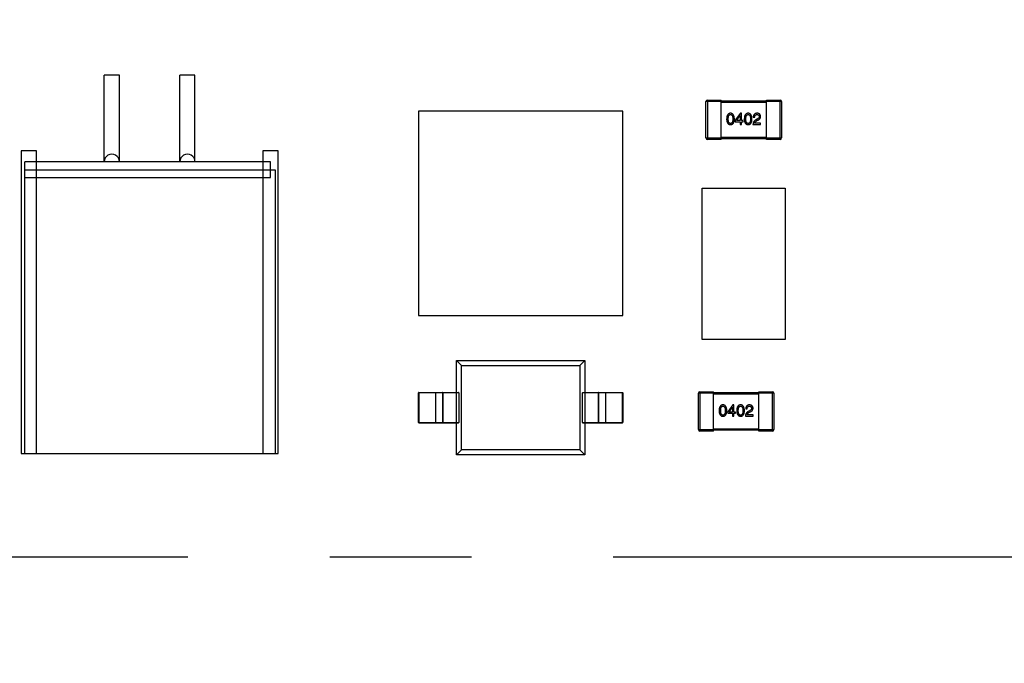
# Model space of a CAD drawing. Header units: millimetres. Extents: x 525 to 788, y 277 to 384.
# Tile 119 of 130: x 745.52 to 758.54, y 323.02 to 331.52. Entities that reach past the tile are written whole.
import ezdxf

# ---------------------------------------------------------------- set-up
doc = ezdxf.new("R2010")
doc.units = ezdxf.units.MM
doc.header["$LTSCALE"] = 5
doc.header["$PDMODE"] = 3
doc.header["$PDSIZE"] = 0.3125
doc.linetypes.add('CENTER', pattern=[0.6, 0.375, -0.075, 0.075, -0.075])
doc.layers.get('0').update_dxf_attribs({"linetype": 'CONTINUOUS'})
doc.layers.get('Defpoints').update_dxf_attribs({"linetype": 'CONTINUOUS'})
doc.layers.add('dim', color=6, linetype='CONTINUOUS', lineweight=9)
doc.styles.add('Verdana', font='verdana.ttf', dxfattribs={"height": 3})
doc.dimstyles.new('aaaaaaaa 3.0', dxfattribs={"dimtxt": 3, "dimasz": 2.5, "dimexe": 1.25, "dimexo": 0.625, "dimtad": 1, "dimzin": 9, "dimdsep": 46, "dimtxsty": 'Verdana', "dimcen": 0, "dimazin": 0, "dimtfac": 1, "dimtofl": 0, "dimtmove": 0, "dimatfit": 3, "dimfxl": 1, "dimlwd": 25, "dimlwe": 25, "dimarcsym": 0})

# ---------------------------------------------------------------- blocks, each defined once
blk = doc.blocks.new('*D55')
at = {"layer": 'Defpoints', "color": 0}
for p in [(767.508, 331.908), (697.286, 316.938)]:
    blk.add_point(p, dxfattribs=at)
at = {"layer": 'dim', "color": 0, "lineweight": 25}
blk.add_line((785.495, 335.743), (769.953, 332.429), dxfattribs=at)
at = {"layer": 'dim', "color": 0}
blk.add_solid([(769.866, 332.837), (770.04, 332.022), (767.508, 331.908)], dxfattribs=at)
at = {"layer": 'dim', "color": 0, "insert": (778.447, 336.689), "char_height": 3, "attachment_point": 5, "rotation": 12.0345, "style": 'Verdana'}
blk.add_mtext('∅71.8', dxfattribs=at)

msp = doc.modelspace()

# ---------------------------------------------------------------- linework, layer by layer
at = {"linetype": 'Continuous'}
for p, q in [((746.842, 330.79), (746.642, 330.79)), ((746.642, 329.645), (746.642, 330.79)), ((746.842, 329.649), (746.842, 330.79)), ((747.842, 330.79), (747.642, 330.79)), ((747.642, 329.645), (747.642, 330.79)), ((747.842, 329.649), (747.842, 330.79)), ((754.798, 330.441), (754.598, 330.441)), ((754.598, 329.961), (754.598, 330.441)), ((754.618, 330.461), (754.798, 330.461)), ((754.618, 330.461), (754.618, 329.941)), ((754.798, 329.941), (754.798, 330.461)), ((754.798, 330.451), (755.398, 330.451)), ((755.398, 330.431), (754.798, 330.431)), ((755.398, 330.461), (755.578, 330.461)), ((755.398, 329.941), (755.398, 330.461)), ((755.598, 330.441), (755.398, 330.441)), ((755.578, 329.941), (755.578, 330.461)), ((755.598, 330.441), (755.598, 329.961)), ((753.498, 330.314), (750.798, 330.314)), ((750.798, 330.314), (750.798, 327.614)), ((753.498, 327.614), (753.498, 330.314)), ((755.054, 330.287), (754.986, 330.194)), ((754.986, 330.194), (754.986, 330.176)), ((754.986, 330.176), (755.051, 330.176)), ((755.004, 330.191), (755.05, 330.258)), ((755.051, 330.191), (755.004, 330.191)), ((755.05, 330.258), (755.051, 330.258)), ((755.051, 330.258), (755.051, 330.191)), ((755.051, 330.176), (755.051, 330.14)), ((755.069, 330.287), (755.054, 330.287)), ((755.069, 330.191), (755.069, 330.287)), ((755.091, 330.191), (755.069, 330.191)), ((755.069, 330.176), (755.091, 330.176)), ((755.069, 330.14), (755.069, 330.176)), ((755.091, 330.176), (755.091, 330.191)), ((755.224, 330.234), (755.242, 330.234)), ((755.274, 330.209), (755.255, 330.198)), ((755.265, 330.185), (755.281, 330.194)), ((755.051, 330.14), (755.069, 330.14)), ((755.22, 330.14), (755.321, 330.14)), ((755.321, 330.157), (755.241, 330.157)), ((755.321, 330.14), (755.321, 330.157)), ((754.598, 329.961), (754.798, 329.961)), ((754.798, 329.941), (754.618, 329.941)), ((754.798, 329.971), (755.398, 329.971)), ((755.398, 329.951), (754.798, 329.951)), ((755.398, 329.961), (755.598, 329.961)), ((755.578, 329.941), (755.398, 329.941)), ((745.745, 329.79), (745.542, 329.79)), ((745.542, 329.79), (745.542, 325.79)), ((745.745, 325.79), (745.745, 329.79)), ((748.942, 329.79), (748.739, 329.79)), ((748.739, 329.79), (748.739, 325.79)), ((748.942, 325.79), (748.942, 329.79)), ((748.842, 329.645), (745.592, 329.645)), ((745.592, 325.79), (745.592, 329.645)), ((745.592, 329.54), (748.904, 329.54)), ((748.842, 329.437), (748.842, 329.645)), ((748.904, 329.54), (748.904, 325.79)), ((745.592, 329.437), (748.842, 329.437)), ((754.548, 329.296), (755.648, 329.296)), ((754.548, 327.296), (754.548, 329.296)), ((755.648, 329.296), (755.648, 327.296)), ((750.798, 327.614), (753.498, 327.614)), ((755.648, 327.296), (754.548, 327.296)), ((751.298, 327.021), (752.998, 327.021)), ((751.364, 326.955), (751.298, 327.021)), ((751.298, 326.596), (751.298, 327.021)), ((751.364, 326.955), (751.798, 326.955)), ((751.364, 325.837), (751.364, 326.955)), ((751.798, 326.955), (752.932, 326.955)), ((752.932, 326.955), (752.998, 327.021)), ((752.932, 326.955), (752.932, 325.837)), ((752.998, 327.021), (752.998, 326.596)), ((751.329, 326.591), (750.798, 326.591)), ((750.798, 326.201), (750.798, 326.591)), ((750.803, 326.596), (751.328, 326.596)), ((750.803, 326.596), (750.803, 326.196)), ((751.026, 326.196), (751.026, 326.596)), ((751.114, 326.591), (751.114, 326.201)), ((751.122, 326.201), (751.122, 326.591)), ((751.297, 326.596), (751.297, 326.196)), ((751.329, 326.591), (751.329, 326.201)), ((753.498, 326.591), (752.967, 326.591)), ((752.967, 326.201), (752.967, 326.591)), ((752.968, 326.596), (753.493, 326.596)), ((753, 326.196), (753, 326.596)), ((753.175, 326.591), (753.175, 326.201)), ((753.183, 326.201), (753.183, 326.591)), ((753.27, 326.596), (753.27, 326.196)), ((753.493, 326.196), (753.493, 326.596)), ((753.498, 326.591), (753.498, 326.201)), ((754.698, 326.586), (754.498, 326.586)), ((754.498, 326.106), (754.498, 326.586)), ((754.518, 326.606), (754.698, 326.606)), ((754.518, 326.606), (754.518, 326.086)), ((754.698, 326.086), (754.698, 326.606)), ((754.698, 326.596), (755.298, 326.596)), ((755.298, 326.576), (754.698, 326.576)), ((755.298, 326.606), (755.478, 326.606)), ((755.298, 326.086), (755.298, 326.606)), ((755.498, 326.586), (755.298, 326.586)), ((755.478, 326.086), (755.478, 326.606)), ((755.498, 326.586), (755.498, 326.106)), ((754.954, 326.432), (754.886, 326.339)), ((754.904, 326.336), (754.95, 326.403)), ((754.95, 326.403), (754.951, 326.403)), ((754.951, 326.403), (754.951, 326.336)), ((754.969, 326.432), (754.954, 326.432)), ((754.969, 326.336), (754.969, 326.432)), ((754.886, 326.339), (754.886, 326.321)), ((754.886, 326.321), (754.951, 326.321)), ((754.951, 326.336), (754.904, 326.336)), ((754.951, 326.321), (754.951, 326.285)), ((754.951, 326.285), (754.969, 326.285)), ((754.991, 326.336), (754.969, 326.336)), ((754.969, 326.321), (754.991, 326.321)), ((754.969, 326.285), (754.969, 326.321)), ((754.991, 326.321), (754.991, 326.336)), ((755.12, 326.285), (755.221, 326.285)), ((755.124, 326.379), (755.143, 326.379)), ((755.221, 326.302), (755.141, 326.302)), ((755.175, 326.354), (755.155, 326.343)), ((755.165, 326.33), (755.181, 326.339)), ((755.221, 326.285), (755.221, 326.302)), ((750.798, 326.201), (751.329, 326.201)), ((750.803, 326.196), (751.328, 326.196)), ((751.298, 325.771), (751.298, 326.196)), ((752.967, 326.201), (753.498, 326.201)), ((752.968, 326.196), (753.493, 326.196)), ((752.998, 326.196), (752.998, 325.771)), ((754.498, 326.106), (754.698, 326.106)), ((754.698, 326.086), (754.518, 326.086)), ((754.698, 326.116), (755.298, 326.116)), ((755.298, 326.096), (754.698, 326.096)), ((755.298, 326.106), (755.498, 326.106)), ((755.478, 326.086), (755.298, 326.086)), ((745.542, 325.79), (748.942, 325.79)), ((751.298, 325.771), (751.364, 325.837)), ((752.998, 325.771), (751.298, 325.771)), ((751.798, 325.837), (751.364, 325.837)), ((752.932, 325.837), (751.798, 325.837)), ((752.932, 325.837), (752.998, 325.771))]:
    msp.add_line(p, q, dxfattribs=at)
at = {"color": 1, "linetype": 'CENTER', "ltscale": 5}
msp.add_line((693.373, 324.423), (771.218, 324.423), dxfattribs=at)
at = {"linetype": 'Continuous'}
for centre, radius, start, end in [((732.397, 324.423), 35.9, 323.5829, 216.3585), ((754.618, 330.441), 0.02, 90, 180), ((755.578, 330.441), 0.02, 0, 90), ((754.618, 329.961), 0.02, 180, 270), ((755.578, 329.961), 0.02, 270, 0), ((746.742, 329.647), 0.1, 359.062, 180.9381), ((747.742, 329.647), 0.1, 359.062, 180.9381), ((750.803, 326.591), 0.005, 90, 180), ((753.493, 326.591), 0.005, 0, 90), ((754.518, 326.586), 0.02, 90, 180), ((755.478, 326.586), 0.02, 0, 90), ((750.803, 326.201), 0.005, 180, 270), ((753.493, 326.201), 0.005, 270, 0), ((754.518, 326.106), 0.02, 180, 270), ((755.478, 326.106), 0.02, 270, 0)]:
    msp.add_arc(centre, radius, start, end, dxfattribs=at)
for centre, start_param, end_param in [((751.328, 326.591), -1.570796, 0), ((752.968, 326.591), 0, 1.570796), ((751.328, 326.201), -3.141593, -1.570796), ((752.968, 326.201), -4.712389, -3.141593)]:
    msp.add_ellipse(centre, major_axis=(0, 0.005), ratio=0.176327, start_param=start_param, end_param=end_param, dxfattribs=at)
for points, knots in [([(754.923, 330.287), (754.921, 330.287), (754.917, 330.287), (754.912, 330.286), (754.906, 330.284), (754.901, 330.282), (754.897, 330.279), (754.893, 330.276), (754.889, 330.272), (754.886, 330.268), (754.883, 330.263), (754.88, 330.257), (754.878, 330.251), (754.876, 330.244), (754.874, 330.236), (754.873, 330.228), (754.873, 330.22), (754.872, 330.214), (754.872, 330.211)], [0, 0, 0, 0, 0.057911, 0.113262, 0.165956, 0.217443, 0.268511, 0.319665, 0.372, 0.426129, 0.483365, 0.543779, 0.607756, 0.676562, 0.749704, 0.827713, 0.911177, 1, 1, 1, 1]), ([(754.872, 330.211), (754.872, 330.208), (754.873, 330.202), (754.873, 330.194), (754.874, 330.186), (754.876, 330.179), (754.878, 330.172), (754.88, 330.166), (754.883, 330.161), (754.886, 330.156), (754.889, 330.152), (754.893, 330.148), (754.897, 330.145), (754.901, 330.142), (754.906, 330.14), (754.912, 330.138), (754.917, 330.137), (754.921, 330.137), (754.923, 330.137)], [0, 0, 0, 0, 0.087693, 0.170223, 0.247496, 0.319826, 0.387768, 0.451403, 0.511459, 0.568358, 0.622671, 0.675251, 0.726739, 0.778422, 0.830759, 0.884394, 0.940865, 1, 1, 1, 1]), ([(754.893, 330.211), (754.893, 330.213), (754.893, 330.218), (754.893, 330.225), (754.894, 330.231), (754.895, 330.237), (754.896, 330.242), (754.897, 330.247), (754.898, 330.251), (754.9, 330.255), (754.902, 330.259), (754.904, 330.262), (754.907, 330.264), (754.91, 330.266), (754.913, 330.268), (754.916, 330.269), (754.919, 330.27), (754.922, 330.27), (754.923, 330.27)], [0, 0, 0, 0, 0.096452, 0.187278, 0.271765, 0.350519, 0.423437, 0.491321, 0.554011, 0.612224, 0.666281, 0.717003, 0.764884, 0.811423, 0.856783, 0.902993, 0.950236, 1, 1, 1, 1]), ([(754.923, 330.152), (754.922, 330.152), (754.919, 330.152), (754.916, 330.153), (754.913, 330.154), (754.91, 330.156), (754.907, 330.158), (754.904, 330.16), (754.902, 330.163), (754.9, 330.167), (754.898, 330.171), (754.897, 330.175), (754.896, 330.18), (754.895, 330.185), (754.894, 330.191), (754.893, 330.197), (754.893, 330.204), (754.893, 330.209), (754.893, 330.211)], [0, 0, 0, 0, 0.049766, 0.097012, 0.143225, 0.188786, 0.235079, 0.282962, 0.333687, 0.387747, 0.445963, 0.508657, 0.576545, 0.649868, 0.72822, 0.812712, 0.903543, 1, 1, 1, 1]), ([(754.974, 330.211), (754.974, 330.214), (754.974, 330.22), (754.973, 330.228), (754.971, 330.236), (754.97, 330.244), (754.968, 330.25), (754.966, 330.257), (754.963, 330.262), (754.96, 330.267), (754.957, 330.272), (754.953, 330.276), (754.949, 330.279), (754.944, 330.282), (754.94, 330.284), (754.934, 330.286), (754.929, 330.287), (754.925, 330.287), (754.923, 330.287)], [0, 0, 0, 0, 0.088475, 0.171606, 0.249595, 0.322626, 0.391327, 0.455765, 0.516374, 0.573675, 0.628522, 0.681161, 0.732559, 0.783563, 0.83504, 0.887639, 0.942585, 1, 1, 1, 1]), ([(754.923, 330.27), (754.924, 330.27), (754.927, 330.27), (754.93, 330.269), (754.934, 330.268), (754.937, 330.266), (754.94, 330.264), (754.942, 330.262), (754.944, 330.259), (754.947, 330.255), (754.948, 330.251), (754.95, 330.247), (754.951, 330.242), (754.952, 330.237), (754.953, 330.231), (754.954, 330.225), (754.954, 330.218), (754.954, 330.213), (754.954, 330.211)], [0, 0, 0, 0, 0.050604, 0.098688, 0.145699, 0.191791, 0.238625, 0.286717, 0.337546, 0.391814, 0.449755, 0.512106, 0.579685, 0.652048, 0.730262, 0.814146, 0.904281, 1, 1, 1, 1]), ([(754.954, 330.211), (754.954, 330.209), (754.954, 330.204), (754.954, 330.197), (754.953, 330.191), (754.952, 330.186), (754.951, 330.18), (754.95, 330.175), (754.948, 330.171), (754.947, 330.167), (754.944, 330.164), (754.942, 330.161), (754.94, 330.158), (754.937, 330.156), (754.934, 330.154), (754.93, 330.153), (754.927, 330.152), (754.924, 330.152), (754.923, 330.152)], [0, 0, 0, 0, 0.094834, 0.184067, 0.267029, 0.344713, 0.417334, 0.484367, 0.546941, 0.604717, 0.65953, 0.710539, 0.759381, 0.806382, 0.853027, 0.900623, 0.949121, 1, 1, 1, 1]), ([(754.923, 330.137), (754.925, 330.137), (754.929, 330.137), (754.935, 330.138), (754.94, 330.14), (754.945, 330.142), (754.949, 330.145), (754.953, 330.148), (754.957, 330.152), (754.961, 330.156), (754.964, 330.161), (754.966, 330.166), (754.968, 330.172), (754.97, 330.179), (754.972, 330.186), (754.973, 330.194), (754.974, 330.202), (754.974, 330.208), (754.974, 330.211)], [0, 0, 0, 0, 0.059134, 0.115603, 0.169236, 0.221572, 0.273254, 0.32474, 0.377319, 0.431815, 0.488555, 0.548609, 0.612242, 0.680182, 0.75251, 0.829782, 0.91231, 1, 1, 1, 1]), ([(755.156, 330.287), (755.154, 330.287), (755.15, 330.287), (755.145, 330.286), (755.139, 330.284), (755.135, 330.282), (755.13, 330.279), (755.126, 330.276), (755.122, 330.272), (755.119, 330.268), (755.116, 330.263), (755.113, 330.257), (755.111, 330.251), (755.109, 330.244), (755.108, 330.236), (755.106, 330.228), (755.106, 330.22), (755.106, 330.214), (755.105, 330.211)], [0, 0, 0, 0, 0.057911, 0.113262, 0.165956, 0.217443, 0.268511, 0.319665, 0.372, 0.426129, 0.483365, 0.543779, 0.607756, 0.676562, 0.749704, 0.827713, 0.911177, 1, 1, 1, 1]), ([(755.105, 330.211), (755.106, 330.208), (755.106, 330.202), (755.106, 330.194), (755.108, 330.186), (755.109, 330.179), (755.111, 330.172), (755.113, 330.166), (755.116, 330.161), (755.119, 330.156), (755.122, 330.152), (755.126, 330.148), (755.13, 330.145), (755.135, 330.142), (755.139, 330.14), (755.145, 330.138), (755.15, 330.137), (755.154, 330.137), (755.156, 330.137)], [0, 0, 0, 0, 0.087693, 0.170223, 0.247496, 0.319826, 0.387768, 0.451403, 0.511459, 0.568358, 0.622671, 0.675251, 0.726739, 0.778422, 0.830759, 0.884394, 0.940865, 1, 1, 1, 1]), ([(755.126, 330.211), (755.126, 330.213), (755.126, 330.218), (755.126, 330.225), (755.127, 330.231), (755.128, 330.237), (755.129, 330.242), (755.13, 330.247), (755.132, 330.251), (755.133, 330.255), (755.135, 330.259), (755.138, 330.262), (755.14, 330.264), (755.143, 330.266), (755.146, 330.268), (755.149, 330.269), (755.153, 330.27), (755.155, 330.27), (755.156, 330.27)], [0, 0, 0, 0, 0.096452, 0.187278, 0.271765, 0.350519, 0.423437, 0.491321, 0.554011, 0.612224, 0.666281, 0.717003, 0.764884, 0.811423, 0.856783, 0.902993, 0.950236, 1, 1, 1, 1]), ([(755.156, 330.152), (755.155, 330.152), (755.153, 330.152), (755.149, 330.153), (755.146, 330.154), (755.143, 330.156), (755.14, 330.158), (755.138, 330.16), (755.135, 330.163), (755.133, 330.167), (755.132, 330.171), (755.13, 330.175), (755.129, 330.18), (755.128, 330.185), (755.127, 330.191), (755.126, 330.197), (755.126, 330.204), (755.126, 330.209), (755.126, 330.211)], [0, 0, 0, 0, 0.049766, 0.097012, 0.143225, 0.188786, 0.235079, 0.282962, 0.333687, 0.387747, 0.445963, 0.508657, 0.576545, 0.649868, 0.72822, 0.812712, 0.903543, 1, 1, 1, 1]), ([(755.207, 330.211), (755.207, 330.214), (755.207, 330.22), (755.206, 330.228), (755.205, 330.236), (755.203, 330.244), (755.201, 330.25), (755.199, 330.257), (755.196, 330.262), (755.193, 330.267), (755.19, 330.272), (755.186, 330.276), (755.182, 330.279), (755.178, 330.282), (755.173, 330.284), (755.168, 330.286), (755.162, 330.287), (755.158, 330.287), (755.156, 330.287)], [0, 0, 0, 0, 0.088475, 0.171606, 0.249595, 0.322626, 0.391327, 0.455765, 0.516374, 0.573675, 0.628522, 0.681161, 0.732559, 0.783563, 0.83504, 0.887639, 0.942585, 1, 1, 1, 1]), ([(755.156, 330.27), (755.157, 330.27), (755.16, 330.27), (755.164, 330.269), (755.167, 330.268), (755.17, 330.266), (755.173, 330.264), (755.175, 330.262), (755.178, 330.259), (755.18, 330.255), (755.182, 330.251), (755.183, 330.247), (755.184, 330.242), (755.186, 330.237), (755.186, 330.231), (755.187, 330.225), (755.187, 330.218), (755.187, 330.213), (755.187, 330.211)], [0, 0, 0, 0, 0.050604, 0.098688, 0.145699, 0.191791, 0.238625, 0.286717, 0.337546, 0.391814, 0.449755, 0.512106, 0.579685, 0.652048, 0.730262, 0.814146, 0.904281, 1, 1, 1, 1]), ([(755.187, 330.211), (755.187, 330.209), (755.187, 330.204), (755.187, 330.197), (755.186, 330.191), (755.186, 330.186), (755.184, 330.18), (755.183, 330.175), (755.182, 330.171), (755.18, 330.167), (755.178, 330.164), (755.175, 330.161), (755.173, 330.158), (755.17, 330.156), (755.167, 330.154), (755.164, 330.153), (755.16, 330.152), (755.157, 330.152), (755.156, 330.152)], [0, 0, 0, 0, 0.094834, 0.184067, 0.267029, 0.344713, 0.417334, 0.484367, 0.546941, 0.604717, 0.65953, 0.710539, 0.759381, 0.806382, 0.853027, 0.900623, 0.949121, 1, 1, 1, 1]), ([(755.156, 330.137), (755.158, 330.137), (755.162, 330.137), (755.168, 330.138), (755.173, 330.14), (755.178, 330.142), (755.182, 330.145), (755.187, 330.148), (755.19, 330.152), (755.194, 330.156), (755.197, 330.161), (755.199, 330.166), (755.202, 330.172), (755.203, 330.179), (755.205, 330.186), (755.206, 330.194), (755.207, 330.202), (755.207, 330.208), (755.207, 330.211)], [0, 0, 0, 0, 0.059134, 0.115603, 0.169236, 0.221572, 0.273254, 0.32474, 0.377319, 0.431815, 0.488555, 0.548609, 0.612242, 0.680182, 0.75251, 0.829782, 0.91231, 1, 1, 1, 1]), ([(755.255, 330.198), (755.253, 330.197), (755.251, 330.196), (755.247, 330.193), (755.243, 330.19), (755.24, 330.187), (755.237, 330.184), (755.234, 330.181), (755.232, 330.178), (755.229, 330.174), (755.227, 330.171), (755.226, 330.167), (755.224, 330.163), (755.223, 330.158), (755.222, 330.154), (755.221, 330.149), (755.221, 330.144), (755.22, 330.141), (755.22, 330.14)], [0, 0, 0, 0, 0.065828, 0.130094, 0.192451, 0.254037, 0.313974, 0.373757, 0.433048, 0.492243, 0.551902, 0.611758, 0.672678, 0.734814, 0.798569, 0.863693, 0.930488, 1, 1, 1, 1]), ([(755.274, 330.287), (755.272, 330.287), (755.269, 330.287), (755.263, 330.286), (755.258, 330.285), (755.253, 330.283), (755.248, 330.281), (755.244, 330.279), (755.24, 330.276), (755.237, 330.273), (755.234, 330.269), (755.231, 330.266), (755.229, 330.261), (755.227, 330.257), (755.226, 330.251), (755.225, 330.246), (755.224, 330.24), (755.224, 330.236), (755.224, 330.234)], [0, 0, 0, 0, 0.07282, 0.141057, 0.2062, 0.267672, 0.326735, 0.383519, 0.439188, 0.494454, 0.549628, 0.605958, 0.66397, 0.72402, 0.787502, 0.854127, 0.925065, 1, 1, 1, 1]), ([(755.241, 330.157), (755.241, 330.158), (755.242, 330.161), (755.243, 330.164), (755.245, 330.168), (755.248, 330.172), (755.252, 330.175), (755.256, 330.178), (755.26, 330.182), (755.264, 330.184), (755.265, 330.185)], [0, 0, 0, 0, 0.103034, 0.208166, 0.318255, 0.434664, 0.559728, 0.695394, 0.841708, 1, 1, 1, 1]), ([(755.242, 330.234), (755.243, 330.235), (755.243, 330.238), (755.243, 330.242), (755.244, 330.246), (755.245, 330.25), (755.246, 330.253), (755.247, 330.256), (755.248, 330.259), (755.25, 330.261), (755.252, 330.263), (755.254, 330.265), (755.257, 330.266), (755.259, 330.268), (755.262, 330.269), (755.265, 330.269), (755.269, 330.27), (755.271, 330.27), (755.272, 330.27)], [0, 0, 0, 0, 0.082594, 0.15978, 0.232961, 0.301462, 0.365595, 0.426678, 0.484662, 0.540809, 0.595146, 0.648401, 0.702272, 0.757102, 0.813447, 0.872233, 0.934055, 1, 1, 1, 1]), ([(755.272, 330.27), (755.273, 330.27), (755.275, 330.27), (755.279, 330.269), (755.281, 330.269), (755.284, 330.268), (755.287, 330.267), (755.289, 330.266), (755.291, 330.265), (755.293, 330.263), (755.295, 330.261), (755.297, 330.259), (755.298, 330.257), (755.299, 330.255), (755.3, 330.252), (755.301, 330.25), (755.301, 330.247), (755.301, 330.245), (755.302, 330.244)], [0, 0, 0, 0, 0.076112, 0.148436, 0.216883, 0.281466, 0.34298, 0.402356, 0.459881, 0.51546, 0.571111, 0.62658, 0.683162, 0.741007, 0.801404, 0.863825, 0.930544, 1, 1, 1, 1]), ([(755.321, 330.243), (755.321, 330.245), (755.321, 330.248), (755.32, 330.253), (755.319, 330.257), (755.317, 330.261), (755.316, 330.265), (755.314, 330.269), (755.311, 330.272), (755.308, 330.275), (755.305, 330.278), (755.302, 330.28), (755.298, 330.282), (755.294, 330.284), (755.29, 330.285), (755.285, 330.286), (755.28, 330.287), (755.276, 330.287), (755.274, 330.287)], [0, 0, 0, 0, 0.070688, 0.137741, 0.201612, 0.262778, 0.321223, 0.378455, 0.434411, 0.490146, 0.546362, 0.603392, 0.662208, 0.723401, 0.787372, 0.85442, 0.925153, 1, 1, 1, 1]), ([(755.302, 330.244), (755.302, 330.243), (755.302, 330.241), (755.301, 330.239), (755.301, 330.236), (755.3, 330.234), (755.3, 330.232), (755.298, 330.23), (755.297, 330.227), (755.296, 330.225), (755.294, 330.223), (755.292, 330.221), (755.289, 330.219), (755.287, 330.217), (755.284, 330.215), (755.281, 330.213), (755.278, 330.211), (755.276, 330.21), (755.274, 330.209)], [0, 0, 0, 0, 0.052237, 0.103888, 0.155485, 0.207395, 0.259864, 0.31356, 0.369176, 0.4266, 0.486836, 0.550048, 0.61567, 0.685271, 0.75824, 0.834614, 0.915635, 1, 1, 1, 1]), ([(755.281, 330.194), (755.283, 330.194), (755.286, 330.196), (755.291, 330.199), (755.295, 330.201), (755.299, 330.204), (755.303, 330.207), (755.306, 330.209), (755.309, 330.212), (755.312, 330.215), (755.314, 330.218), (755.316, 330.222), (755.318, 330.225), (755.319, 330.228), (755.32, 330.232), (755.321, 330.235), (755.321, 330.239), (755.321, 330.242), (755.321, 330.243)], [0, 0, 0, 0, 0.082731, 0.161257, 0.236138, 0.307554, 0.375712, 0.440848, 0.502916, 0.562567, 0.619798, 0.675716, 0.73039, 0.78386, 0.837315, 0.890547, 0.944917, 1, 1, 1, 1]), ([(751.119, 326.596), (751.117, 326.596), (751.115, 326.595), (751.114, 326.592), (751.114, 326.591)], [0, 0, 0, 0, 0.499974, 1, 1, 1, 1]), ([(751.122, 326.591), (751.122, 326.592), (751.123, 326.595), (751.125, 326.596), (751.127, 326.596)], [0, 0, 0, 0, 0.500026, 1, 1, 1, 1]), ([(753.17, 326.596), (753.171, 326.596), (753.173, 326.595), (753.175, 326.592), (753.175, 326.591)], [0, 0, 0, 0, 0.499974, 1, 1, 1, 1]), ([(753.183, 326.591), (753.183, 326.592), (753.182, 326.595), (753.179, 326.596), (753.178, 326.596)], [0, 0, 0, 0, 0.500026, 1, 1, 1, 1]), ([(754.823, 326.432), (754.821, 326.432), (754.817, 326.432), (754.812, 326.431), (754.806, 326.429), (754.801, 326.427), (754.797, 326.424), (754.793, 326.421), (754.789, 326.417), (754.786, 326.413), (754.783, 326.408), (754.78, 326.402), (754.778, 326.396), (754.776, 326.389), (754.774, 326.381), (754.773, 326.373), (754.773, 326.365), (754.772, 326.359), (754.772, 326.356)], [0, 0, 0, 0, 0.057911, 0.113262, 0.165956, 0.217443, 0.268511, 0.319665, 0.372, 0.426129, 0.483365, 0.543779, 0.607756, 0.676562, 0.749704, 0.827713, 0.911177, 1, 1, 1, 1]), ([(754.793, 326.356), (754.793, 326.358), (754.793, 326.363), (754.793, 326.37), (754.794, 326.376), (754.795, 326.382), (754.796, 326.387), (754.797, 326.392), (754.799, 326.396), (754.8, 326.4), (754.802, 326.404), (754.805, 326.407), (754.807, 326.409), (754.81, 326.411), (754.813, 326.413), (754.816, 326.414), (754.82, 326.415), (754.822, 326.415), (754.823, 326.415)], [0, 0, 0, 0, 0.096452, 0.187278, 0.271765, 0.350519, 0.423437, 0.491321, 0.554011, 0.612224, 0.666281, 0.717003, 0.764884, 0.811423, 0.856783, 0.902993, 0.950236, 1, 1, 1, 1]), ([(754.874, 326.356), (754.874, 326.359), (754.874, 326.365), (754.873, 326.373), (754.872, 326.381), (754.87, 326.388), (754.868, 326.395), (754.866, 326.402), (754.863, 326.407), (754.86, 326.412), (754.857, 326.417), (754.853, 326.421), (754.849, 326.424), (754.844, 326.427), (754.84, 326.429), (754.834, 326.431), (754.829, 326.432), (754.825, 326.432), (754.823, 326.432)], [0, 0, 0, 0, 0.088475, 0.171606, 0.249595, 0.322626, 0.391327, 0.455765, 0.516374, 0.573675, 0.628522, 0.681161, 0.732559, 0.783563, 0.83504, 0.887639, 0.942585, 1, 1, 1, 1]), ([(754.823, 326.415), (754.824, 326.415), (754.827, 326.415), (754.83, 326.414), (754.834, 326.413), (754.837, 326.411), (754.84, 326.409), (754.842, 326.407), (754.845, 326.404), (754.847, 326.4), (754.848, 326.396), (754.85, 326.392), (754.851, 326.387), (754.852, 326.382), (754.853, 326.376), (754.854, 326.37), (754.854, 326.363), (754.854, 326.358), (754.854, 326.356)], [0, 0, 0, 0, 0.050604, 0.098688, 0.145699, 0.191791, 0.238625, 0.286717, 0.337546, 0.391814, 0.449755, 0.512106, 0.579685, 0.652048, 0.730262, 0.814146, 0.904281, 1, 1, 1, 1]), ([(755.056, 326.432), (755.054, 326.432), (755.05, 326.432), (755.045, 326.431), (755.04, 326.429), (755.035, 326.427), (755.03, 326.424), (755.026, 326.421), (755.022, 326.417), (755.019, 326.413), (755.016, 326.408), (755.013, 326.402), (755.011, 326.396), (755.009, 326.389), (755.008, 326.381), (755.007, 326.373), (755.006, 326.365), (755.006, 326.359), (755.005, 326.356)], [0, 0, 0, 0, 0.057911, 0.113262, 0.165956, 0.217443, 0.268511, 0.319665, 0.372, 0.426129, 0.483365, 0.543779, 0.607756, 0.676562, 0.749704, 0.827713, 0.911177, 1, 1, 1, 1]), ([(755.026, 326.356), (755.026, 326.358), (755.026, 326.363), (755.026, 326.37), (755.027, 326.376), (755.028, 326.382), (755.029, 326.387), (755.03, 326.392), (755.032, 326.396), (755.033, 326.4), (755.035, 326.404), (755.038, 326.407), (755.04, 326.409), (755.043, 326.411), (755.046, 326.413), (755.049, 326.414), (755.053, 326.415), (755.055, 326.415), (755.056, 326.415)], [0, 0, 0, 0, 0.096452, 0.187278, 0.271765, 0.350519, 0.423437, 0.491321, 0.554011, 0.612224, 0.666281, 0.717003, 0.764884, 0.811423, 0.856783, 0.902993, 0.950236, 1, 1, 1, 1]), ([(755.107, 326.356), (755.107, 326.359), (755.107, 326.365), (755.106, 326.373), (755.105, 326.381), (755.103, 326.388), (755.101, 326.395), (755.099, 326.402), (755.096, 326.407), (755.093, 326.412), (755.09, 326.417), (755.086, 326.421), (755.082, 326.424), (755.078, 326.427), (755.073, 326.429), (755.068, 326.431), (755.062, 326.432), (755.058, 326.432), (755.056, 326.432)], [0, 0, 0, 0, 0.088475, 0.171606, 0.249595, 0.322626, 0.391327, 0.455765, 0.516374, 0.573675, 0.628522, 0.681161, 0.732559, 0.783563, 0.83504, 0.887639, 0.942585, 1, 1, 1, 1]), ([(755.056, 326.415), (755.058, 326.415), (755.06, 326.415), (755.064, 326.414), (755.067, 326.413), (755.07, 326.411), (755.073, 326.409), (755.075, 326.407), (755.078, 326.404), (755.08, 326.4), (755.082, 326.396), (755.083, 326.392), (755.084, 326.387), (755.086, 326.382), (755.086, 326.376), (755.087, 326.37), (755.087, 326.363), (755.087, 326.358), (755.087, 326.356)], [0, 0, 0, 0, 0.050604, 0.098688, 0.145699, 0.191791, 0.238625, 0.286717, 0.337546, 0.391814, 0.449755, 0.512106, 0.579685, 0.652048, 0.730262, 0.814146, 0.904281, 1, 1, 1, 1]), ([(755.175, 326.432), (755.172, 326.432), (755.169, 326.432), (755.163, 326.431), (755.158, 326.43), (755.153, 326.428), (755.148, 326.426), (755.144, 326.424), (755.14, 326.421), (755.137, 326.418), (755.134, 326.414), (755.131, 326.411), (755.129, 326.406), (755.127, 326.401), (755.126, 326.396), (755.125, 326.391), (755.124, 326.385), (755.124, 326.381), (755.124, 326.379)], [0, 0, 0, 0, 0.07282, 0.141057, 0.2062, 0.267672, 0.326735, 0.383519, 0.439188, 0.494454, 0.549628, 0.605958, 0.66397, 0.72402, 0.787502, 0.854127, 0.925065, 1, 1, 1, 1]), ([(755.143, 326.379), (755.143, 326.38), (755.143, 326.383), (755.143, 326.387), (755.144, 326.391), (755.145, 326.395), (755.146, 326.398), (755.147, 326.401), (755.149, 326.404), (755.15, 326.406), (755.152, 326.408), (755.154, 326.41), (755.157, 326.411), (755.159, 326.413), (755.162, 326.414), (755.165, 326.414), (755.169, 326.415), (755.171, 326.415), (755.172, 326.415)], [0, 0, 0, 0, 0.082594, 0.15978, 0.232961, 0.301462, 0.365595, 0.426678, 0.484662, 0.540809, 0.595146, 0.648401, 0.702272, 0.757102, 0.813447, 0.872233, 0.934055, 1, 1, 1, 1]), ([(755.172, 326.415), (755.173, 326.415), (755.175, 326.415), (755.179, 326.414), (755.182, 326.414), (755.184, 326.413), (755.187, 326.412), (755.189, 326.411), (755.191, 326.41), (755.193, 326.408), (755.195, 326.406), (755.197, 326.404), (755.198, 326.402), (755.199, 326.4), (755.2, 326.397), (755.201, 326.395), (755.201, 326.392), (755.201, 326.39), (755.202, 326.389)], [0, 0, 0, 0, 0.076112, 0.148436, 0.216883, 0.281466, 0.34298, 0.402356, 0.459881, 0.51546, 0.571111, 0.62658, 0.683162, 0.741007, 0.801404, 0.863825, 0.930544, 1, 1, 1, 1]), ([(755.221, 326.388), (755.221, 326.39), (755.221, 326.393), (755.22, 326.398), (755.219, 326.402), (755.217, 326.406), (755.216, 326.41), (755.214, 326.414), (755.211, 326.417), (755.208, 326.42), (755.205, 326.423), (755.202, 326.425), (755.198, 326.427), (755.194, 326.429), (755.19, 326.43), (755.185, 326.431), (755.18, 326.432), (755.176, 326.432), (755.175, 326.432)], [0, 0, 0, 0, 0.070688, 0.137741, 0.201612, 0.262778, 0.321223, 0.378455, 0.434411, 0.490146, 0.546362, 0.603392, 0.662208, 0.723401, 0.787372, 0.85442, 0.925153, 1, 1, 1, 1]), ([(754.772, 326.356), (754.772, 326.353), (754.773, 326.347), (754.773, 326.339), (754.774, 326.331), (754.776, 326.324), (754.778, 326.317), (754.78, 326.311), (754.783, 326.306), (754.786, 326.301), (754.789, 326.297), (754.793, 326.293), (754.797, 326.29), (754.801, 326.287), (754.806, 326.285), (754.812, 326.283), (754.817, 326.282), (754.821, 326.282), (754.823, 326.282)], [0, 0, 0, 0, 0.087693, 0.170223, 0.247496, 0.319826, 0.387768, 0.451403, 0.511459, 0.568358, 0.622671, 0.675251, 0.726739, 0.778422, 0.830759, 0.884394, 0.940865, 1, 1, 1, 1]), ([(754.823, 326.297), (754.822, 326.297), (754.82, 326.297), (754.816, 326.298), (754.813, 326.299), (754.81, 326.301), (754.807, 326.303), (754.805, 326.305), (754.802, 326.308), (754.8, 326.312), (754.799, 326.316), (754.797, 326.32), (754.796, 326.325), (754.795, 326.33), (754.794, 326.336), (754.793, 326.342), (754.793, 326.349), (754.793, 326.354), (754.793, 326.356)], [0, 0, 0, 0, 0.049766, 0.097012, 0.143225, 0.188786, 0.235079, 0.282962, 0.333687, 0.387747, 0.445963, 0.508657, 0.576545, 0.649868, 0.72822, 0.812712, 0.903543, 1, 1, 1, 1]), ([(754.854, 326.356), (754.854, 326.354), (754.854, 326.349), (754.854, 326.342), (754.853, 326.336), (754.852, 326.331), (754.851, 326.325), (754.85, 326.32), (754.848, 326.316), (754.847, 326.312), (754.845, 326.309), (754.842, 326.306), (754.84, 326.303), (754.837, 326.301), (754.834, 326.299), (754.83, 326.298), (754.827, 326.297), (754.824, 326.297), (754.823, 326.297)], [0, 0, 0, 0, 0.094834, 0.184067, 0.267029, 0.344713, 0.417334, 0.484367, 0.546941, 0.604717, 0.65953, 0.710539, 0.759381, 0.806382, 0.853027, 0.900623, 0.949121, 1, 1, 1, 1]), ([(754.823, 326.282), (754.825, 326.282), (754.829, 326.282), (754.835, 326.283), (754.84, 326.285), (754.845, 326.287), (754.849, 326.29), (754.853, 326.293), (754.857, 326.297), (754.861, 326.301), (754.864, 326.306), (754.866, 326.311), (754.868, 326.317), (754.87, 326.324), (754.872, 326.331), (754.873, 326.339), (754.874, 326.347), (754.874, 326.353), (754.874, 326.356)], [0, 0, 0, 0, 0.059134, 0.115603, 0.169236, 0.221572, 0.273254, 0.32474, 0.377319, 0.431815, 0.488555, 0.548609, 0.612242, 0.680182, 0.75251, 0.829782, 0.91231, 1, 1, 1, 1]), ([(755.005, 326.356), (755.006, 326.353), (755.006, 326.347), (755.007, 326.339), (755.008, 326.331), (755.009, 326.324), (755.011, 326.317), (755.013, 326.311), (755.016, 326.306), (755.019, 326.301), (755.022, 326.297), (755.026, 326.293), (755.03, 326.29), (755.035, 326.287), (755.04, 326.285), (755.045, 326.283), (755.05, 326.282), (755.054, 326.282), (755.056, 326.282)], [0, 0, 0, 0, 0.087693, 0.170223, 0.247496, 0.319826, 0.387768, 0.451403, 0.511459, 0.568358, 0.622671, 0.675251, 0.726739, 0.778422, 0.830759, 0.884394, 0.940865, 1, 1, 1, 1]), ([(755.056, 326.297), (755.055, 326.297), (755.053, 326.297), (755.049, 326.298), (755.046, 326.299), (755.043, 326.301), (755.04, 326.303), (755.038, 326.305), (755.035, 326.308), (755.033, 326.312), (755.032, 326.316), (755.03, 326.32), (755.029, 326.325), (755.028, 326.33), (755.027, 326.336), (755.026, 326.342), (755.026, 326.349), (755.026, 326.354), (755.026, 326.356)], [0, 0, 0, 0, 0.049766, 0.097012, 0.143225, 0.188786, 0.235079, 0.282962, 0.333687, 0.387747, 0.445963, 0.508657, 0.576545, 0.649868, 0.72822, 0.812712, 0.903543, 1, 1, 1, 1]), ([(755.087, 326.356), (755.087, 326.354), (755.087, 326.349), (755.087, 326.342), (755.086, 326.336), (755.086, 326.331), (755.084, 326.325), (755.083, 326.32), (755.082, 326.316), (755.08, 326.312), (755.078, 326.309), (755.075, 326.306), (755.073, 326.303), (755.07, 326.301), (755.067, 326.299), (755.064, 326.298), (755.06, 326.297), (755.058, 326.297), (755.056, 326.297)], [0, 0, 0, 0, 0.094834, 0.184067, 0.267029, 0.344713, 0.417334, 0.484367, 0.546941, 0.604717, 0.65953, 0.710539, 0.759381, 0.806382, 0.853027, 0.900623, 0.949121, 1, 1, 1, 1]), ([(755.056, 326.282), (755.058, 326.282), (755.062, 326.282), (755.068, 326.283), (755.073, 326.285), (755.078, 326.287), (755.082, 326.29), (755.087, 326.293), (755.09, 326.297), (755.094, 326.301), (755.097, 326.306), (755.099, 326.311), (755.102, 326.317), (755.103, 326.324), (755.105, 326.331), (755.106, 326.339), (755.107, 326.347), (755.107, 326.353), (755.107, 326.356)], [0, 0, 0, 0, 0.059134, 0.115603, 0.169236, 0.221572, 0.273254, 0.32474, 0.377319, 0.431815, 0.488555, 0.548609, 0.612242, 0.680182, 0.75251, 0.829782, 0.91231, 1, 1, 1, 1]), ([(755.155, 326.343), (755.153, 326.342), (755.151, 326.341), (755.147, 326.338), (755.143, 326.335), (755.14, 326.332), (755.137, 326.329), (755.134, 326.326), (755.132, 326.323), (755.129, 326.319), (755.127, 326.316), (755.126, 326.312), (755.124, 326.308), (755.123, 326.303), (755.122, 326.299), (755.121, 326.294), (755.121, 326.289), (755.12, 326.286), (755.12, 326.285)], [0, 0, 0, 0, 0.065828, 0.130094, 0.192451, 0.254037, 0.313974, 0.373757, 0.433048, 0.492243, 0.551902, 0.611758, 0.672678, 0.734814, 0.798569, 0.863693, 0.930488, 1, 1, 1, 1]), ([(755.141, 326.302), (755.141, 326.303), (755.142, 326.306), (755.143, 326.309), (755.145, 326.313), (755.148, 326.317), (755.152, 326.32), (755.156, 326.323), (755.16, 326.327), (755.164, 326.329), (755.165, 326.33)], [0, 0, 0, 0, 0.103034, 0.208166, 0.318255, 0.434664, 0.559728, 0.695394, 0.841708, 1, 1, 1, 1]), ([(755.202, 326.389), (755.202, 326.388), (755.202, 326.386), (755.202, 326.384), (755.201, 326.381), (755.201, 326.379), (755.2, 326.377), (755.199, 326.375), (755.197, 326.372), (755.196, 326.37), (755.194, 326.368), (755.192, 326.366), (755.189, 326.364), (755.187, 326.362), (755.184, 326.36), (755.181, 326.358), (755.178, 326.356), (755.176, 326.355), (755.175, 326.354)], [0, 0, 0, 0, 0.052237, 0.103888, 0.155485, 0.207395, 0.259864, 0.31356, 0.369176, 0.4266, 0.486836, 0.550048, 0.61567, 0.685271, 0.75824, 0.834614, 0.915635, 1, 1, 1, 1]), ([(755.181, 326.339), (755.183, 326.339), (755.186, 326.341), (755.191, 326.343), (755.195, 326.346), (755.199, 326.349), (755.203, 326.352), (755.206, 326.354), (755.209, 326.357), (755.212, 326.36), (755.214, 326.363), (755.216, 326.367), (755.218, 326.37), (755.219, 326.373), (755.22, 326.377), (755.221, 326.38), (755.221, 326.384), (755.221, 326.387), (755.221, 326.388)], [0, 0, 0, 0, 0.082731, 0.161257, 0.236138, 0.307554, 0.375712, 0.440848, 0.502916, 0.562567, 0.619798, 0.675716, 0.73039, 0.78386, 0.837315, 0.890547, 0.944917, 1, 1, 1, 1]), ([(751.114, 326.201), (751.114, 326.2), (751.115, 326.197), (751.117, 326.196), (751.119, 326.196)], [0, 0, 0, 0, 0.500026, 1, 1, 1, 1]), ([(751.127, 326.196), (751.125, 326.196), (751.123, 326.197), (751.122, 326.2), (751.122, 326.201)], [0, 0, 0, 0, 0.499974, 1, 1, 1, 1]), ([(753.175, 326.201), (753.175, 326.2), (753.173, 326.197), (753.171, 326.196), (753.17, 326.196)], [0, 0, 0, 0, 0.500026, 1, 1, 1, 1]), ([(753.178, 326.196), (753.179, 326.196), (753.182, 326.197), (753.183, 326.2), (753.183, 326.201)], [0, 0, 0, 0, 0.499974, 1, 1, 1, 1])]:
    msp.add_open_spline(points, degree=3, knots=knots, dxfattribs=at)

# ---------------------------------------------------------------- dimensions: what is measured, and where the dimension line sits
at = {"layer": 'dim'}
dim = msp.add_diameter_dim_2p(p1=(697.286, 316.938), p2=(767.508, 331.908), dimstyle='aaaaaaaa 3.0', dxfattribs=at)
dim.commit()
dim.dimension.update_dxf_attribs({"geometry": '*D55', "text_midpoint": (777.719, 334.085), "dimtype": 163})

doc.saveas('drawing.dxf')
